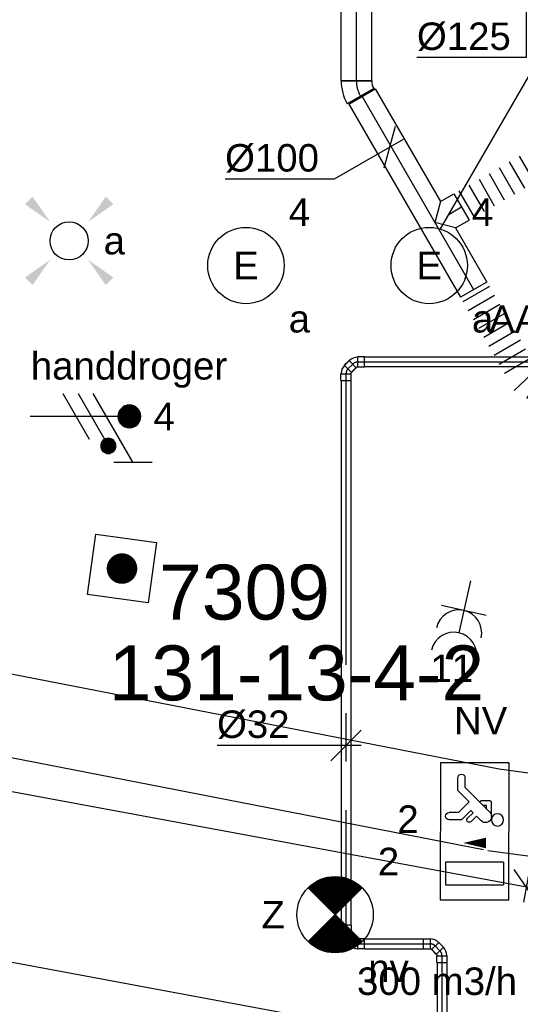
# Model space of a CAD drawing. Extents: x -138812 to 250702, y -18987 to 104055.
# Tile 57 of 193: x 66184 to 67823, y 18518 to 21743. Entities that reach past the tile are written whole.
import ezdxf
from ezdxf.enums import TextEntityAlignment as Align

# ---------------------------------------------------------------- set-up
doc = ezdxf.new("R2010")
doc.units = 0
doc.header["$LTSCALE"] = 50
doc.linetypes.add('CENTER2', pattern=[28.575, 19.05, -3.175, 3.175, -3.175])
doc.linetypes.add('STREEPJES', pattern=[0.1, 0.05, -0.05])
doc.layers.get('0').update_dxf_attribs({"linetype": 'CONTINUOUS'})
for name, color, linetype in [('brandmeldserienummers', 1, 'CONTINUOUS'), ('EL6131--', 2, 'CONTINUOUS'), ('EL6222--', 3, 'CONTINUOUS'), ('EL6311--', 3, 'CONTINUOUS'), ('EL6350--', 3, 'CONTINUOUS'), ('EL6511--', 3, 'CONTINUOUS'), ('EM6131--', 1, 'CONTINUOUS'), ('lMcht aanvoer bestaand', 1, 'CONTINUOUS'), ('lMcht aanvoer bestaand_PR', 1, 'CONTINUOUS'), ('lMcht retour bestaand', 1, 'CONTINUOUS'), ('lMcht retour bestaand_PR', 1, 'CONTINUOUS'), ('lucht aanvoer bestaand', 8, 'CONTINUOUS'), ('lucht aanvoer bestaand_HL', 1, 'CONTINUOUS'), ('WL524---_D', 153, 'CONTINUOUS'), ('WL524---_HARTLIJN', 8, 'CONTINUOUS'), ('WL570---_RETOUR', 112, 'CONTINUOUS'), ('WM524---', 1, 'CONTINUOUS'), ('WM570---_TOEVOER', 1, 'CONTINUOUS')]:
    doc.layers.add(name, color=color, linetype=linetype)
doc.styles.add('BURO-018', font='ARIAL.TTF', dxfattribs={"height": 90})

# ---------------------------------------------------------------- blocks, each defined once
blk = doc.blocks.new('E00411')
at = {"color": 0, "linetype": 'Continuous'}
blk.add_circle((0, 0), 1.25, dxfattribs=at)
for points in [[(-2.892, 2.396), (-2.396, 2.892), (-1.237, 1.237)], [(2.396, 2.892), (2.892, 2.396), (1.237, 1.237)], [(-2.396, -2.892), (-2.892, -2.396), (-1.237, -1.237)], [(2.892, -2.396), (2.396, -2.892), (1.237, -1.237)]]:
    blk.add_solid(points, dxfattribs=at)
at = {"color": 0, "linetype": 'Continuous', "style": 'BURO-018'}
for tag, p in [('E_SLET1', (0, 4.642)), ('E_GROEP', (0, 0)), ('E_GKAST', (0, 0))]:
    blk.add_attdef(tag, text='', height=1.8, dxfattribs=at).set_placement(p, align=Align.MIDDLE)
at = {"color": 0, "linetype": 'Continuous', "style": 'BURO-018', "flags": 1}
for tag in ['E_MATCODE', 'E_SGROEP']:
    blk.add_attdef(tag, text='', height=1.8, dxfattribs=at).set_placement((0, 0), align=Align.MIDDLE)
blk = doc.blocks.new('1115B3A')
at = {"color": 0, "linetype": 'Continuous'}
blk.add_circle((0, 0), 2.5, dxfattribs=at)
at = {"color": 0, "linetype": 'Continuous', "style": 'BURO-018'}
for tag, p in [('E_GKAST', (0, 8)), ('E_GROEP', (0, 5)), ('E_SGROEP', (4.5, 5)), ('E_ARMCODE', (0, 0)), ('E_SLET', (4.5, -1))]:
    blk.add_attdef(tag, text='', height=1.8, dxfattribs=at).set_placement(p, align=Align.MIDDLE)
blk = doc.blocks.new('E00018')
at = {"color": 0, "linetype": 'Continuous'}
for p, q in [((-1.768, -1.768), (1.768, 1.768)), ((1.768, -1.768), (-1.768, 1.768))]:
    blk.add_line(p, q, dxfattribs=at)
at = {"color": 0, "linetype": 'Continuous', "const_width": 2.5}
for points in [[(-0.884, 0.884, -0.198912), (0, 1.25, -0.198912), (0.884, 0.884, -1)], [(-0.884, -0.884, 0.198912), (0, -1.25, 0.198912), (0.884, -0.884, 1)]]:
    blk.add_lwpolyline(points, format="xyb", dxfattribs=at)
blk = doc.blocks.new('1115B3A-NO1')
at = {"color": 0, "linetype": 'Continuous'}
blk.add_circle((0, 0), 2.5, dxfattribs=at)
at = {"color": 0, "zscale": 50}
blk.add_blockref('E00018', (0, 0), dxfattribs=at)
at = {"color": 0, "linetype": 'Continuous', "style": 'BURO-018'}
for tag, p in [('E_GKAST', (0, 8)), ('E_GROEP', (0, 5)), ('E_SGROEP', (4.5, 5)), ('E_ARMCODE', (0, 0)), ('E_SLET', (4.5, -1))]:
    blk.add_attdef(tag, text='', height=1.8, dxfattribs=at).set_placement(p, align=Align.MIDDLE)
blk = doc.blocks.new('E00124')
at = {"color": 0, "linetype": 'Continuous'}
for p, q in [((-2, 5), (2, 5)), ((-2, 1), (-2, 5)), ((2, 5), (2, 1)), ((2, 1), (-2, 1))]:
    blk.add_line(p, q, dxfattribs=at)
at = {"color": 0, "linetype": 'Continuous', "const_width": 1}
blk.add_lwpolyline([(-0.5, 3, 1), (0.5, 3, 1)], format="xyb", close=True, dxfattribs=at)
at = {"color": 0, "linetype": 'Continuous', "style": 'BURO-018'}
blk.add_attdef('E_TEXT1', text='', height=1.8, dxfattribs=at).set_placement((0, 7.5), align=Align.MIDDLE)
at = {"color": 0, "linetype": 'Continuous', "style": 'BURO-018', "flags": 1}
blk.add_attdef('E_MATCODE', (0, 0), '', height=1.8, dxfattribs=at)
blk = doc.blocks.new('111304A')
at = {"color": 0, "linetype": 'Continuous'}
for p, q in [((0, 1), (0, 4.5)), ((-1.5, 3), (1.5, 3))]:
    blk.add_line(p, q, dxfattribs=at)
for centre in [(0, 6), (0, 4.5)]:
    blk.add_arc(centre, 1.5, 180, 0, dxfattribs=at)
at = {"color": 0, "linetype": 'Continuous', "style": 'BURO-018'}
for tag, p in [('E_GKAST', (0, 11.5)), ('E_GROEP', (0, 8.5)), ('E_SGROEP', (4.5, 8.5))]:
    blk.add_attdef(tag, text='', height=1.8, dxfattribs=at).set_placement(p, align=Align.MIDDLE)
at = {"color": 0, "linetype": 'Continuous', "style": 'BURO-018', "flags": 1}
for tag, p in [('E_VERMCODE', (13, 8.5)), ('E_MATCODE', (0, 0))]:
    blk.add_attdef(tag, text='', height=1.8, dxfattribs=at).set_placement(p, align=Align.MIDDLE)
blk = doc.blocks.new('1115C2J')
at = {"color": 0, "linetype": 'Continuous'}
for p, q in [((-4.5, 5.5), (4.5, 5.5)), ((-4.5, 1), (-4.5, 5.5)), ((4.5, 1), (4.5, 5.5)), ((-1.24, 4.309), (-1.24, 4.91)), ((-0.76, 4.11), (-0.76, 4.91)), ((2, 5.15), (3.5, 5.15)), ((2, 1.35), (2, 5.15)), ((3.5, 5.15), (3.5, 1.35)), ((-2.681, 4.35), (-3.52, 4.35)), ((-1.94, 3.609), (-2.681, 4.35)), ((-1.24, 4.309), (-1.94, 3.609)), ((-1.374, 3.496), (-0.76, 4.11)), ((-2.88, 3.87), (-3.52, 3.87)), ((-1.271, 2.261), (-2.88, 3.87)), ((-1.233, 3.354), (-1.374, 3.496)), ((-0.872, 3.715), (-1.233, 3.354)), ((-0.646, 3.489), (-1.007, 3.128)), ((-1.94, 2.93), (-2.04, 2.83)), ((-2.04, 2.83), (-2.04, 2.344)), ((-1.714, 2.704), (-1.72, 2.697)), ((-1.72, 2.697), (-1.72, 2.464)), ((-0.705, 2.827), (-1.007, 3.128)), ((-0.988, 2.144), (-1.84, 2.144)), ((-1.474, 2.464), (-1.72, 2.464)), ((2, 1.35), (3.5, 1.35)), ((4.5, 1), (-4.5, 1))]:
    blk.add_line(p, q, dxfattribs=at)
blk.add_lwpolyline([(0.75, 4, 0, 0.7, 0), (0.75, 2.5, 0.7, 0.7, 0)], format="xyseb", dxfattribs=at)
blk.add_circle((-0.76, 1.75), 0.4, dxfattribs=at)
for centre, radius, start, end in [((-1, 4.91), 0.24, 0, 180), ((-3.52, 4.11), 0.24, 90, 270), ((-0.759, 3.602), 0.16, 315, 135), ((-0.988, 2.544), 0.4, 225, 45), ((-1.84, 2.344), 0.2, 180, 270)]:
    blk.add_arc(centre, radius, start, end, dxfattribs=at)
at = {"color": 0, "linetype": 'Continuous', "style": 'BURO-018'}
for tag, p in [('E_GKAST', (0, 15.167)), ('E_GROEP', (0, 12.167)), ('E_SGROEP', (4.5, 12.167)), ('E_ARMCODE', (0, 8))]:
    blk.add_attdef(tag, text='', height=1.8, dxfattribs=at).set_placement(p, align=Align.MIDDLE)
blk = doc.blocks.new('*U62')
at = {"color": 0, "ltscale": 10}
for p, q in [((0, 135, -2730), (1984, 135, -2730)), ((0, -135, -2730), (1984, -135, -2730))]:
    blk.add_line(p, q, dxfattribs=at)
at = {"layer": 'EM6131--', "color": 1, "style": 'BURO-018'}
blk.add_attdef('POSNR', text='', height=90, dxfattribs=at).set_placement((0, 0), align=Align.MIDDLE)
blk = doc.blocks.new('*U74')
at = {"color": 0, "ltscale": 10}
for p, q in [((0, 135, -2730), (2325.9, 135, -2730)), ((0, -135, -2730), (492.3, -135, -2730)), ((555, -135, -2730), (2325.9, -135, -2730))]:
    blk.add_line(p, q, dxfattribs=at)
at = {"color": 0, "linetype": 'STREEPJES', "ltscale": 10}
blk.add_line((492.3, -135, -2730), (555, -135, -2730), dxfattribs=at)
at = {"layer": 'EM6131--', "color": 1, "style": 'BURO-018'}
blk.add_attdef('POSNR', text='', height=90, dxfattribs=at).set_placement((0, 0), align=Align.MIDDLE)
blk = doc.blocks.new('*U416')
at = {"ltscale": 10}
for points in [[(507, 878.1), (445.6, 696.8), (380.7, 734.3)], [(0, 0), (-61.4, -181.3), (-126.3, -143.8)]]:
    blk.add_hatch(color=2, dxfattribs=at).paths.add_polyline_path(points)
h = blk.add_hatch(color=2, dxfattribs=at)
edge = h.paths.add_edge_path()
edge.add_ellipse((0, 0), major_axis=(0, -100), ratio=1, start_angle=180, end_angle=360, ccw=False)
edge.add_line((0, 100), (-0.4, 99.9))
edge.add_ellipse((23.7, 0), major_axis=(-23.7, 100), ratio=1, start_angle=0.2292, end_angle=153.0685)
edge.add_line((-0.4, -99.9), (0, -100))
at = {"color": 2, "ltscale": 10}
for q in [(507, 878.1), (-507, -878.1)]:
    blk.add_line((0, 0), q, dxfattribs=at)
at = {"color": 0, "ltscale": 10}
blk.add_circle((0, 0), 125, dxfattribs=at)
at = {"layer": 'lucht aanvoer bestaand_HL', "linetype": 'CENTER2'}
for p, q in [((0, -175), (0, 175)), ((-175, 0), (175, 0))]:
    blk.add_line(p, q, dxfattribs=at)
blk.add_circle((0, 0), 0.075, dxfattribs=at)
at = {"layer": 'lMcht aanvoer bestaand_PR', "color": 1, "style": 'BURO-018'}
blk.add_attdef('POSNR', text='', height=90, dxfattribs=at).set_placement((0, 0), align=Align.MIDDLE)
blk = doc.blocks.new('*U449')
at = {"layer": 'lMcht aanvoer bestaand', "color": 0, "ltscale": 10}
for p, q in [((-18.3, -68.3), (18.3, 68.3)), ((43.3, 25), (-182.1, -105.1)), ((-182.1, -105.1), (-539.7, -105.1))]:
    blk.add_line(p, q, dxfattribs=at)
at = {"layer": 'lMcht aanvoer bestaand', "color": 0, "style": 'BURO-018'}
blk.add_text('%%c100', height=90, dxfattribs=at).set_placement((-539.7, -80.1))
blk = doc.blocks.new('*U450')
at = {"color": 0, "ltscale": 10}
for p, q in [((-26.8, -50, -2700), (-26.8, 50, -2700)), ((-1.8, 56.7, -2700), (48.2, -29.9, -2700))]:
    blk.add_line(p, q, dxfattribs=at)
for radius in [50, 150]:
    blk.add_arc((-26.8, 100, -2700), radius, 270, 300, dxfattribs=at)
at = {"layer": 'lucht aanvoer bestaand_HL', "linetype": 'CENTER2'}
blk.add_arc((-26.8, 100, -2700), 100, 270, 300, dxfattribs=at)
at = {"layer": 'lMcht aanvoer bestaand_PR', "color": 1, "style": 'BURO-018'}
blk.add_attdef('POSNR', text='', height=90, dxfattribs=at).set_placement((0, 0), align=Align.MIDDLE)
blk = doc.blocks.new('*U451')
at = {"color": 0, "ltscale": 10}
for p, q in [((0, 50, -2700), (289.7, 50, -2700)), ((0, -50, -2700), (0, 50, -2700)), ((289.7, 50, -2700), (289.7, -50, -2700)), ((0, -50, -2700), (289.7, -50, -2700))]:
    blk.add_line(p, q, dxfattribs=at)
at = {"layer": 'lucht aanvoer bestaand_HL', "linetype": 'CENTER2'}
blk.add_line((0, 0, -2700), (289.7, 0, -2700), dxfattribs=at)
at = {"layer": 'lMcht aanvoer bestaand_PR', "color": 1, "style": 'BURO-018'}
blk.add_attdef('POSNR', text='', height=90, dxfattribs=at).set_placement((0, 0), align=Align.MIDDLE)
blk = doc.blocks.new('*U456')
at = {"layer": 'lMcht aanvoer bestaand', "color": 0, "ltscale": 10}
for p, q in [((50, -50), (-50, 50)), ((0, 50), (0, -315.8)), ((0, -315.8), (-357.6, -315.8))]:
    blk.add_line(p, q, dxfattribs=at)
at = {"layer": 'lMcht aanvoer bestaand', "color": 0, "style": 'BURO-018'}
blk.add_text('%%c125', height=90, dxfattribs=at).set_placement((-357.6, -290.8))
blk = doc.blocks.new('*U540')
at = {"color": 0, "ltscale": 10}
for p, q in [((0, 300, -3000), (5, 300, -3000)), ((0, -300, -3000), (0, 300, -3000)), ((5, -300, -3000), (5, 300, -3000)), ((2485.4, 300, -3000), (2480.4, 300, -3000)), ((2480.4, -300, -3000), (2480.4, 300, -3000)), ((2485.4, -300, -3000), (2485.4, 300, -3000)), ((5, 275, -3000), (2480.4, 275, -3000)), ((5, -275, -3000), (2480.4, -275, -3000)), ((0, -300, -3000), (5, -300, -3000)), ((2485.4, -300, -3000), (2480.4, -300, -3000))]:
    blk.add_line(p, q, dxfattribs=at)
at = {"layer": 'lMcht retour bestaand_PR', "color": 1, "style": 'BURO-018'}
blk.add_attdef('POSNR', text='', height=90, dxfattribs=at).set_placement((0, 0), align=Align.MIDDLE)
blk = doc.blocks.new('*U541')
at = {"layer": 'lMcht retour bestaand', "color": 0, "ltscale": 10}
for p, q in [((-9.1, -49.2), (48.1, 259.3)), ((48.1, 259.3), (98.1, 259.3)), ((40, -58.3), (-40, 58.3))]:
    blk.add_line(p, q, dxfattribs=at)
blk.add_ellipse((411.8, 259.3), major_axis=(313.7, 0), ratio=0.286888, dxfattribs=at)
at = {"layer": 'lMcht retour bestaand', "color": 0, "style": 'BURO-018'}
blk.add_text('2900 ok', height=90, dxfattribs=at).set_placement((188.1, 214.3))
blk = doc.blocks.new('E00078')
at = {"color": 0, "linetype": 'Continuous'}
for p, q in [((-3, 6.482), (-3, 8.982)), ((-3, 7.732), (1.5, 5.134)), ((0, 7.5), (0, 1)), ((1.5, 4.134), (-1.5, 5.866)), ((1.5, 3.134), (-1.5, 4.866))]:
    blk.add_line(p, q, dxfattribs=at)
at = {"color": 0, "const_width": 0.75}
blk.add_lwpolyline([(-0.375, 7.5, 1), (0.375, 7.5, 1)], format="xyb", close=True, dxfattribs=at)
at = {"color": 0, "linetype": 'Continuous', "const_width": 0.5}
blk.add_lwpolyline([(-2.183, 6.116, 1), (-1.683, 6.116, 1)], format="xyb", close=True, dxfattribs=at)
at = {"color": 0, "linetype": 'Continuous'}
for centre, radius in [((0, 7.5), 0.75), ((-1.933, 6.116), 0.5)]:
    blk.add_circle(centre, radius, dxfattribs=at)
at = {"color": 0, "linetype": 'Continuous', "style": 'BURO-018'}
for tag, p in [('E_GKAST', (0, 14)), ('E_GROEP', (0, 11)), ('E_SGROEP', (4.5, 11))]:
    blk.add_attdef(tag, text='', height=1.8, dxfattribs=at).set_placement(p, align=Align.MIDDLE)
at = {"color": 0, "linetype": 'Continuous', "style": 'BURO-018', "flags": 1}
for tag, p in [('E_VERMCODE', (13, 11)), ('E_MATCODE', (0, 0))]:
    blk.add_attdef(tag, text='', height=1.8, dxfattribs=at).set_placement(p, align=Align.MIDDLE)
blk = doc.blocks.new('*U2086')
at = {"color": 0, "ltscale": 10}
for p, q in [((366.8, 69.4, -2700), (412.1, -19.8, -2700)), ((400.4, 86.4, -2700), (445.6, -2.8, -2700)), ((0, 50, -2700), (0, -50, -2700)), ((16.9, 50, -2700), (16.9, -50, -2700)), ((50.8, 50, -2700), (50.8, -50, -2700)), ((84.7, 50, -2700), (84.7, -50, -2700)), ((118.5, 50, -2700), (118.5, -50, -2700)), ((152.4, 50, -2700), (152.4, -50, -2700)), ((186.3, 50, -2700), (186.3, -50, -2700)), ((220.1, 50, -2700), (220.1, -50, -2700)), ((254, 50, -2700), (254, -50, -2700)), ((287.8, 50, -2700), (287.8, -50, -2700)), ((352.6, -50, -2700), (328.7, 50, -2700)), ((350.1, 60.8, -2700), (395.3, -28.3, -2700))]:
    blk.add_line(p, q, dxfattribs=at)
blk.add_arc((573.5, 118.2, -2700), 50, 296.9203, 116.9203, dxfattribs=at)
for centre, ratio in [((564.4, 113.6, -2700), 0.931852), ((521.9, 92, -2700), 0.614014), ((457.4, 59.3, -2700), 0.131652)]:
    blk.add_ellipse(centre, major_axis=(22.6, -44.6), ratio=ratio, start_param=0, end_param=3.141593, dxfattribs=at)
at = {"color": 0, "ltscale": 10, "extrusion": (0, 0, -1)}
for centre, ratio in [((546.8, 104.7, -2700), 0.800199), ((491.4, 76.5, -2700), 0.385986)]:
    blk.add_ellipse(centre, major_axis=(-22.6, 44.6), ratio=ratio, start_param=0, end_param=3.141593, dxfattribs=at)
at = {"layer": 'lMcht aanvoer bestaand_PR', "color": 1, "style": 'BURO-018'}
blk.add_attdef('POSNR', text='', height=90, dxfattribs=at).set_placement((0, 0), align=Align.MIDDLE)
blk = doc.blocks.new('*U2087')
at = {"color": 0, "ltscale": 10}
for p, q in [((0, 50, -2700), (426.3, 50, -2700)), ((0, -50, -2700), (0, 50, -2700)), ((526.3, 50, -2700), (730.7, 50, -2700)), ((730.7, 50, -2700), (730.7, -50, -2700)), ((0, -50, -2700), (730.7, -50, -2700))]:
    blk.add_line(p, q, dxfattribs=at)
at = {"layer": 'lucht aanvoer bestaand_HL', "linetype": 'CENTER2'}
blk.add_line((0, 0, -2700), (730.7, 0, -2700), dxfattribs=at)
at = {"layer": 'lMcht aanvoer bestaand_PR', "color": 1, "style": 'BURO-018'}
blk.add_attdef('POSNR', text='', height=90, dxfattribs=at).set_placement((0, 0), align=Align.MIDDLE)
blk = doc.blocks.new('*U2088')
at = {"color": 0, "ltscale": 10}
for p, q in [((0, 50, -2700), (-50, 0, -2700)), ((0, 50, -2700), (51.3, 50, -2700)), ((51.3, 50, -2700), (51.3, -50, -2700)), ((0, -50, -2700), (-50, 0, -2700)), ((0, -50, -2700), (51.3, -50, -2700))]:
    blk.add_line(p, q, dxfattribs=at)
at = {"layer": 'lucht aanvoer bestaand_HL', "linetype": 'CENTER2'}
blk.add_line((0, 0, -2700), (51.3, 0, -2700), dxfattribs=at)
at = {"layer": 'lMcht aanvoer bestaand_PR', "color": 1, "style": 'BURO-018'}
blk.add_attdef('POSNR', text='', height=90, dxfattribs=at).set_placement((0, 0), align=Align.MIDDLE)
blk = doc.blocks.new('*U2089')
at = {"color": 0, "ltscale": 10}
for p, q in [((0, 50, -2700), (0, -50, -2700)), ((19, 50, -2700), (19, -50, -2700)), ((56.9, 50, -2700), (56.9, -50, -2700)), ((94.8, 50, -2700), (94.8, -50, -2700)), ((132.8, 50, -2700), (132.8, -50, -2700)), ((170.7, 50, -2700), (170.7, -50, -2700)), ((208.6, 50, -2700), (208.6, -50, -2700)), ((246.6, 50, -2700), (246.6, -50, -2700)), ((278, -50, -2700), (290.5, 50, -2700)), ((314.7, 43.9, -2700), (290.1, -53.1, -2700))]:
    blk.add_line(p, q, dxfattribs=at)
blk.add_arc((468, -46.6, -2700), 50, 255.7562, 75.7562, dxfattribs=at)
for centre, ratio in [((341.8, -14.6, -2700), 0.131652), ((411.9, -32.4, -2700), 0.614014), ((458.1, -44.1, -2700), 0.931852)]:
    blk.add_ellipse(centre, major_axis=(-12.3, -48.5), ratio=ratio, start_param=0, end_param=3.141593, dxfattribs=at)
at = {"color": 0, "ltscale": 10, "extrusion": (0, 0, -1)}
for centre, ratio in [((378.7, -24, -2700), 0.385986), ((439, -39.3, -2700), 0.800199)]:
    blk.add_ellipse(centre, major_axis=(12.3, 48.5), ratio=ratio, start_param=0, end_param=3.141593, dxfattribs=at)
at = {"layer": 'lMcht aanvoer bestaand_PR', "color": 1, "style": 'BURO-018'}
blk.add_attdef('POSNR', text='', height=90, dxfattribs=at).set_placement((0, 0), align=Align.MIDDLE)
blk = doc.blocks.new('*U2144')
at = {"color": 0, "ltscale": 10}
for p, q in [((10.7, 34.5, -3000), (-4.8, 19, -3000)), ((34.5, 10.7, -3000), (10.7, 34.5, -3000)), ((-9.2, 16, -3000), (-31, 16, -3000)), ((-9.2, 16, -3000), (-4.8, 17.8, -3000)), ((-4.8, 19, -3000), (-4.8, 17.8, -3000)), ((19, -4.8, -3000), (-4.8, 19, -3000)), ((34.5, 10.7, -3000), (19, -4.8, -3000)), ((-9.2, -16, -3000), (-31, -16, -3000)), ((19, -4.8, -3000), (17.8, -4.8, -3000))]:
    blk.add_line(p, q, dxfattribs=at)
blk.add_arc((-9.2, 22.2, -3000), 38.2, 270, 315, dxfattribs=at)
at = {"layer": 'WL524---_HARTLIJN', "linetype": 'CENTER2'}
blk.add_line((-31, 0, -3000), (-9.2, 0, -3000), dxfattribs=at)
blk.add_arc((-9.2, 22.2, -3000), 22.2, 270, 315, dxfattribs=at)
at = {"layer": 'WL524---_D', "color": 1, "style": 'BURO-018'}
blk.add_attdef('POSNR', text='', height=90, dxfattribs=at).set_placement((0, 0), align=Align.MIDDLE)
blk = doc.blocks.new('*U2145')
at = {"color": 0, "ltscale": 10}
for p, q in [((10.7, 34.5, -3000), (-4.8, 19, -3000)), ((34.5, 10.7, -3000), (10.7, 34.5, -3000)), ((-32, 16.8, -3000), (-10, 16.8, -3000)), ((-32, 16.8, -3000), (-32, -16.8, -3000)), ((-10, 16.8, -3000), (-9.2, 16, -3000)), ((-10, 16.8, -3000), (-10, -16.8, -3000)), ((-9.2, 16, -3000), (-4.8, 17.8, -3000)), ((-4.8, 19, -3000), (-4.8, 17.8, -3000)), ((19, -4.8, -3000), (-4.8, 19, -3000)), ((34.5, 10.7, -3000), (19, -4.8, -3000)), ((-32, -16.8, -3000), (-10, -16.8, -3000)), ((-10, -16.8, -3000), (-9.2, -16, -3000)), ((19, -4.8, -3000), (17.8, -4.8, -3000))]:
    blk.add_line(p, q, dxfattribs=at)
blk.add_arc((-9.2, 22.2, -3000), 38.2, 270, 315, dxfattribs=at)
at = {"layer": 'WL524---_HARTLIJN', "linetype": 'CENTER2'}
blk.add_arc((-9.2, 22.2, -3000), 22.2, 270, 315, dxfattribs=at)
at = {"layer": 'WL524---_D', "color": 1, "style": 'BURO-018'}
blk.add_attdef('POSNR', text='', height=90, dxfattribs=at).set_placement((0, 0), align=Align.MIDDLE)
blk = doc.blocks.new('*U2146')
at = {"color": 0, "ltscale": 10}
for p, q in [((0, 16, -3000), (798.6, 16, -3000)), ((0, -16, -3000), (0, 16, -3000)), ((0, -16, -3000), (798.6, -16, -3000))]:
    blk.add_line(p, q, dxfattribs=at)
at = {"layer": 'WL524---_HARTLIJN', "linetype": 'CENTER2'}
blk.add_line((0, 0, -3000), (820.6, 0, -3000), dxfattribs=at)
at = {"layer": 'WL524---_D', "color": 1, "style": 'BURO-018'}
blk.add_attdef('POSNR', text='', height=90, dxfattribs=at).set_placement((0, 0), align=Align.MIDDLE)
blk = doc.blocks.new('*U2147')
at = {"color": 0, "ltscale": 10}
for p, q in [((10.7, 34.5, -3000), (-4.8, 19, -3000)), ((34.5, 10.7, -3000), (10.7, 34.5, -3000)), ((-9.2, 16, -3000), (-31, 16, -3000)), ((-9.2, 16, -3000), (-4.8, 17.8, -3000)), ((-4.8, 19, -3000), (-4.8, 17.8, -3000)), ((19, -4.8, -3000), (-4.8, 19, -3000)), ((34.5, 10.7, -3000), (19, -4.8, -3000)), ((-9.2, -16, -3000), (-31, -16, -3000)), ((19, -4.8, -3000), (17.8, -4.8, -3000))]:
    blk.add_line(p, q, dxfattribs=at)
blk.add_arc((-9.2, 22.2, -3000), 38.2, 270, 315, dxfattribs=at)
at = {"layer": 'WL524---_HARTLIJN', "linetype": 'CENTER2'}
blk.add_line((-31, 0, -3000), (-9.2, 0, -3000), dxfattribs=at)
blk.add_arc((-9.2, 22.2, -3000), 22.2, 270, 315, dxfattribs=at)
at = {"layer": 'WL524---_D', "color": 1, "style": 'BURO-018'}
blk.add_attdef('POSNR', text='', height=90, dxfattribs=at).set_placement((0, 0), align=Align.MIDDLE)
blk = doc.blocks.new('*U2148')
at = {"color": 0, "ltscale": 10}
for p, q in [((10.7, 34.5, -3000), (-4.8, 19, -3000)), ((34.5, 10.7, -3000), (10.7, 34.5, -3000)), ((-32, 16.8, -3000), (-10, 16.8, -3000)), ((-32, 16.8, -3000), (-32, -16.8, -3000)), ((-10, 16.8, -3000), (-9.2, 16, -3000)), ((-10, 16.8, -3000), (-10, -16.8, -3000)), ((-9.2, 16, -3000), (-4.8, 17.8, -3000)), ((-4.8, 19, -3000), (-4.8, 17.8, -3000)), ((19, -4.8, -3000), (-4.8, 19, -3000)), ((34.5, 10.7, -3000), (19, -4.8, -3000)), ((-32, -16.8, -3000), (-10, -16.8, -3000)), ((-10, -16.8, -3000), (-9.2, -16, -3000)), ((19, -4.8, -3000), (17.8, -4.8, -3000))]:
    blk.add_line(p, q, dxfattribs=at)
blk.add_arc((-9.2, 22.2, -3000), 38.2, 270, 315, dxfattribs=at)
at = {"layer": 'WL524---_HARTLIJN', "linetype": 'CENTER2'}
blk.add_arc((-9.2, 22.2, -3000), 22.2, 270, 315, dxfattribs=at)
at = {"layer": 'WL524---_D', "color": 1, "style": 'BURO-018'}
blk.add_attdef('POSNR', text='', height=90, dxfattribs=at).set_placement((0, 0), align=Align.MIDDLE)
blk = doc.blocks.new('*U2149')
at = {"color": 0, "ltscale": 10}
for p, q in [((22, 16, -3000), (1805.8, 16, -3000)), ((22, -16, -3000), (1805.8, -16, -3000))]:
    blk.add_line(p, q, dxfattribs=at)
at = {"layer": 'WL524---_HARTLIJN', "linetype": 'CENTER2'}
blk.add_line((0, 0, -3000), (1827.8, 0, -3000), dxfattribs=at)
at = {"layer": 'WL524---_D', "color": 1, "style": 'BURO-018'}
blk.add_attdef('POSNR', text='', height=90, dxfattribs=at).set_placement((0, 0), align=Align.MIDDLE)
blk = doc.blocks.new('*U2150')
at = {"color": 0, "ltscale": 10}
for p, q in [((-9.2, 16, -3000), (-31, 16, -3000)), ((-4.8, -19, -3000), (19, 4.8, -3000)), ((19, 4.8, -3000), (17.8, 4.8, -3000)), ((34.5, -10.7, -3000), (19, 4.8, -3000)), ((-9.2, -16, -3000), (-31, -16, -3000)), ((-9.2, -16, -3000), (-4.8, -17.8, -3000)), ((-4.8, -19, -3000), (-4.8, -17.8, -3000)), ((10.7, -34.5, -3000), (-4.8, -19, -3000)), ((10.7, -34.5, -3000), (34.5, -10.7, -3000))]:
    blk.add_line(p, q, dxfattribs=at)
blk.add_arc((-9.2, -22.2, -3000), 38.2, 45, 90, dxfattribs=at)
at = {"layer": 'WL524---_HARTLIJN', "linetype": 'CENTER2'}
blk.add_line((-31, 0, -3000), (-9.2, 0, -3000), dxfattribs=at)
blk.add_arc((-9.2, -22.2, -3000), 22.2, 45, 90, dxfattribs=at)
at = {"layer": 'WL524---_D', "color": 1, "style": 'BURO-018'}
blk.add_attdef('POSNR', text='', height=90, dxfattribs=at).set_placement((0, 0), align=Align.MIDDLE)
blk = doc.blocks.new('*U2151')
at = {"color": 0, "ltscale": 10}
for p, q in [((-32, 16.8, -3000), (-10, 16.8, -3000)), ((-32, 16.8, -3000), (-32, -16.8, -3000)), ((-10, 16.8, -3000), (-9.2, 16, -3000)), ((-10, 16.8, -3000), (-10, -16.8, -3000)), ((-4.8, -19, -3000), (19, 4.8, -3000)), ((19, 4.8, -3000), (17.8, 4.8, -3000)), ((34.5, -10.7, -3000), (19, 4.8, -3000)), ((-32, -16.8, -3000), (-10, -16.8, -3000)), ((-10, -16.8, -3000), (-9.2, -16, -3000)), ((-9.2, -16, -3000), (-4.8, -17.8, -3000)), ((-4.8, -19, -3000), (-4.8, -17.8, -3000)), ((10.7, -34.5, -3000), (-4.8, -19, -3000)), ((10.7, -34.5, -3000), (34.5, -10.7, -3000))]:
    blk.add_line(p, q, dxfattribs=at)
blk.add_arc((-9.2, -22.2, -3000), 38.2, 45, 90, dxfattribs=at)
at = {"layer": 'WL524---_HARTLIJN', "linetype": 'CENTER2'}
blk.add_arc((-9.2, -22.2, -3000), 22.2, 45, 90, dxfattribs=at)
at = {"layer": 'WL524---_D', "color": 1, "style": 'BURO-018'}
blk.add_attdef('POSNR', text='', height=90, dxfattribs=at).set_placement((0, 0), align=Align.MIDDLE)
blk = doc.blocks.new('*U2152')
at = {"color": 0, "ltscale": 10}
for p, q in [((22, 16, -3000), (214.1, 16, -3000)), ((22, -16, -3000), (214.1, -16, -3000))]:
    blk.add_line(p, q, dxfattribs=at)
at = {"layer": 'WL524---_HARTLIJN', "linetype": 'CENTER2'}
blk.add_line((0, 0, -3000), (236.1, 0, -3000), dxfattribs=at)
at = {"layer": 'WL524---_D', "color": 1, "style": 'BURO-018'}
blk.add_attdef('POSNR', text='', height=90, dxfattribs=at).set_placement((0, 0), align=Align.MIDDLE)
blk = doc.blocks.new('*U2155')
at = {"color": 0, "ltscale": 10}
for p, q in [((22, 16, -3000), (589.9, 16, -3000)), ((22, -16, -3000), (589.9, -16, -3000))]:
    blk.add_line(p, q, dxfattribs=at)
at = {"layer": 'WL524---_HARTLIJN', "linetype": 'CENTER2'}
blk.add_line((0, 0, -3000), (611.9, 0, -3000), dxfattribs=at)
at = {"layer": 'WL524---_D', "color": 1, "style": 'BURO-018'}
blk.add_attdef('POSNR', text='', height=90, dxfattribs=at).set_placement((0, 0), align=Align.MIDDLE)
blk = doc.blocks.new('*U2157')
at = {"layer": 'WM524---', "color": 0, "ltscale": 10}
for p, q in [((-50, -50), (50, 50)), ((50, 0), (-422.4, 0))]:
    blk.add_line(p, q, dxfattribs=at)
at = {"layer": 'WM524---', "color": 0, "style": 'BURO-018'}
blk.add_text('%%c32', height=90, dxfattribs=at).set_placement((-422.4, 25))

msp = doc.modelspace()

# ---------------------------------------------------------------- block references
at = {"layer": 'EL6131--'}
for name, p, rotation in [('*U62', (67727.85045, 19155.64482, 2730), 168.9800581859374), ('*U74', (70038.59637, 18834.3536, 2730), 172.0887628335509)]:
    msp.add_blockref(name, p, dxfattribs=dict(at, rotation=rotation))
at = {"layer": 'EL6222--'}
ref = msp.add_blockref('E00078', (66167.93903, 20443.17842), dxfattribs=dict(at, xscale=-50, yscale=50, zscale=50, rotation=270))
ref.add_attrib('E_GROEP', '4', dxfattribs={"layer": '0', "color": 1, "linetype": 'Continuous', "height": 90, "style": 'BURO-018'}).set_placement((66656.91475, 20443.17842), align=Align.MIDDLE)
ref = msp.add_blockref('111304A', (67670.4613, 19953.90405), dxfattribs=dict(at, xscale=49.9999999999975, yscale=50, zscale=50, rotation=167.4326750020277))
ref.add_attrib('E_GROEP', '11', dxfattribs={"layer": '0', "color": 1, "linetype": 'Continuous', "height": 90, "style": 'BURO-018'}).set_placement((67598.6142, 19618.01752), align=Align.MIDDLE)
at = {"layer": 'EL6311--'}
ref = msp.add_blockref('E00411', (66345.46402, 21018.25713), dxfattribs=dict(at, xscale=50, yscale=50, zscale=50))
ref.add_attrib('E_SLET1', 'a', dxfattribs={"layer": '0', "color": 1, "linetype": 'Continuous', "height": 90, "style": 'BURO-018'}).set_placement((66493.32239, 21018.25713), align=Align.MIDDLE)
ref = msp.add_blockref('1115B3A', (66924.51387, 20937.50753), dxfattribs=dict(at, xscale=50, yscale=50, zscale=50))
ref.add_attrib('E_ARMCODE', 'E', dxfattribs={"layer": '0', "color": 1, "linetype": 'Continuous', "height": 90, "style": 'BURO-018'}).set_placement((66924.51387, 20937.50753), align=Align.MIDDLE)
ref.add_attrib('E_SLET', 'a', dxfattribs={"layer": '0', "color": 1, "linetype": 'Continuous', "height": 90, "style": 'BURO-018'}).set_placement((67099.51387, 20762.50753), align=Align.MIDDLE)
ref.add_attrib('E_GROEP', '4', dxfattribs={"layer": '0', "color": 1, "linetype": 'Continuous', "height": 90, "style": 'BURO-018'}).set_placement((67099.51387, 21112.50753), align=Align.MIDDLE)
ref = msp.add_blockref('1115B3A', (67524.51387, 20937.50753), dxfattribs=dict(at, xscale=50, yscale=50, zscale=50))
ref.add_attrib('E_ARMCODE', 'E', dxfattribs={"layer": '0', "color": 1, "linetype": 'Continuous', "height": 90, "style": 'BURO-018'}).set_placement((67524.51387, 20937.50753), align=Align.MIDDLE)
ref.add_attrib('E_SLET', 'a', dxfattribs={"layer": '0', "color": 1, "linetype": 'Continuous', "height": 90, "style": 'BURO-018'}).set_placement((67699.51387, 20762.50753), align=Align.MIDDLE)
ref.add_attrib('E_GROEP', '4', dxfattribs={"layer": '0', "color": 1, "linetype": 'Continuous', "height": 90, "style": 'BURO-018'}).set_placement((67699.51387, 21112.50753), align=Align.MIDDLE)
at = {"layer": 'EL6350--'}
ref = msp.add_blockref('1115C2J', (67835.85298, 19083.3314), dxfattribs=dict(at, xscale=-49.99999999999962, yscale=50.0000000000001, zscale=50, rotation=89.95121255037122))
ref.add_attrib('E_ARMCODE', 'NV', dxfattribs={"layer": '0', "color": 1, "linetype": 'Continuous', "height": 90, "style": 'BURO-018'}).set_placement((67693.07577, 19446.6536), align=Align.MIDDLE)
ref.add_attrib('E_GROEP', '2', dxfattribs={"layer": '0', "color": 1, "linetype": 'Continuous', "height": 90, "style": 'BURO-018'}).set_placement((67455.20395, 19124.73426), align=Align.MIDDLE)
ref = msp.add_blockref('1115B3A-NO1', (67216.43787, 18811.14516), dxfattribs=dict(at, xscale=50, yscale=50, zscale=50))
ref.add_attrib('E_ARMCODE', 'Z', dxfattribs={"layer": '0', "color": 1, "linetype": 'Continuous', "height": 90, "style": 'BURO-018'}).set_placement((67013.65953, 18811.14516), align=Align.MIDDLE)
ref.add_attrib('E_SLET', 'nv', dxfattribs={"layer": '0', "color": 1, "linetype": 'Continuous', "height": 90, "style": 'BURO-018'}).set_placement((67391.43787, 18636.14516), align=Align.MIDDLE)
ref.add_attrib('E_GROEP', '2', dxfattribs={"layer": '0', "color": 1, "linetype": 'Continuous', "height": 90, "style": 'BURO-018'}).set_placement((67391.43787, 18986.14516), align=Align.MIDDLE)
at = {"layer": 'EL6511--', "xscale": 50.00000000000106, "yscale": 50, "zscale": 50, "rotation": 352.1523785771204}
msp.add_blockref('E00124', (66498.08969, 19796.30511), dxfattribs=at)
at = {"layer": 'lMcht aanvoer bestaand'}
for name, p in [('*U456', (67841.99247, 21934.30649, 2700)), ('*U449', (67395.83176, 21325.36052, 2700))]:
    msp.add_blockref(name, p, dxfattribs=at)
at = {"layer": 'lMcht retour bestaand'}
msp.add_blockref('*U541', (67843.16536, 18900.99788, 3000), dxfattribs=at)
at = {"layer": 'lucht aanvoer bestaand'}
msp.add_blockref('*U416', (68067.76508, 21935.29863), dxfattribs=at)
for name, p, rotation in [('*U451', (67286.18301, 21542.07772, 2700), 90), ('*U450', (67286.18301, 21515.27772, 2700), 270)]:
    msp.add_blockref(name, p, dxfattribs=dict(at, rotation=rotation))
at = {"layer": 'WL524---_D'}
for name, p, rotation in [('*U2144', (67252.09604, 20592.4762, 3000), 225), ('*U2145', (67281.08742, 20621.46758, 3000), 180), ('*U2146', (68111.73577, 20621.46758, 3000), 180), ('*U2149', (67252.09604, 20582.4762, 3000), 270), ('*U2148', (67252.09604, 18744.65165, 3000), 270), ('*U2147', (67281.08742, 18715.66028, 3000), 315), ('*U2150', (67566.22612, 18686.6689, 3000), 315), ('*U2155', (67566.22612, 18676.6689, 3000), 270)]:
    msp.add_blockref(name, p, dxfattribs=dict(at, rotation=rotation))
for name, p in [('*U2152', (67291.08742, 18715.66028, 3000)), ('*U2151', (67537.23475, 18715.66028, 3000))]:
    msp.add_blockref(name, p, dxfattribs=at)
at = {"layer": 'WL570---_RETOUR'}
for name, p, rotation in [('*U2087', (67304.71777, 21491.26159, 2700), 299.9999999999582), ('*U2089', (67630.59196, 21129.43093, 2700), 30.00000000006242), ('*U2088', (67586.16486, 21103.78093, 2700), 30.00000000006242), ('*U2086', (67670.08009, 20858.43549, 2700), 299.9999999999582), ('*U540', (67995.10831, 18593.10284, 3000), 169.4860885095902)]:
    msp.add_blockref(name, p, dxfattribs=dict(at, rotation=rotation))
at = {"layer": 'WM524---'}
msp.add_blockref('*U2157', (67252.09604, 19365.05053, 3000), dxfattribs=at)

# ---------------------------------------------------------------- texts
at = {"layer": 'brandmeldserienummers', "color": 1, "style": 'BURO-018'}
for s, p in [('7309', (66640.16377, 19777.68537)), ('131-13-4-2', (66474.88532, 19513.0286))]:
    msp.add_text(s, height=180, dxfattribs=at).set_placement(p)
at = {"layer": 'EL6222--', "color": 1, "style": 'BURO-018'}
msp.add_text('handdroger', height=90, dxfattribs=at).set_placement((66219.89077, 20564.0099))
at = {"layer": 'WM570---_TOEVOER', "style": 'BURO-018'}
for s, p in [('AA', (67721.01643, 20716.97539)), ('300 m3/h', (67288.07624, 18548.16431))]:
    msp.add_text(s, height=90, dxfattribs=at).set_placement(p)

doc.saveas('drawing.dxf')
